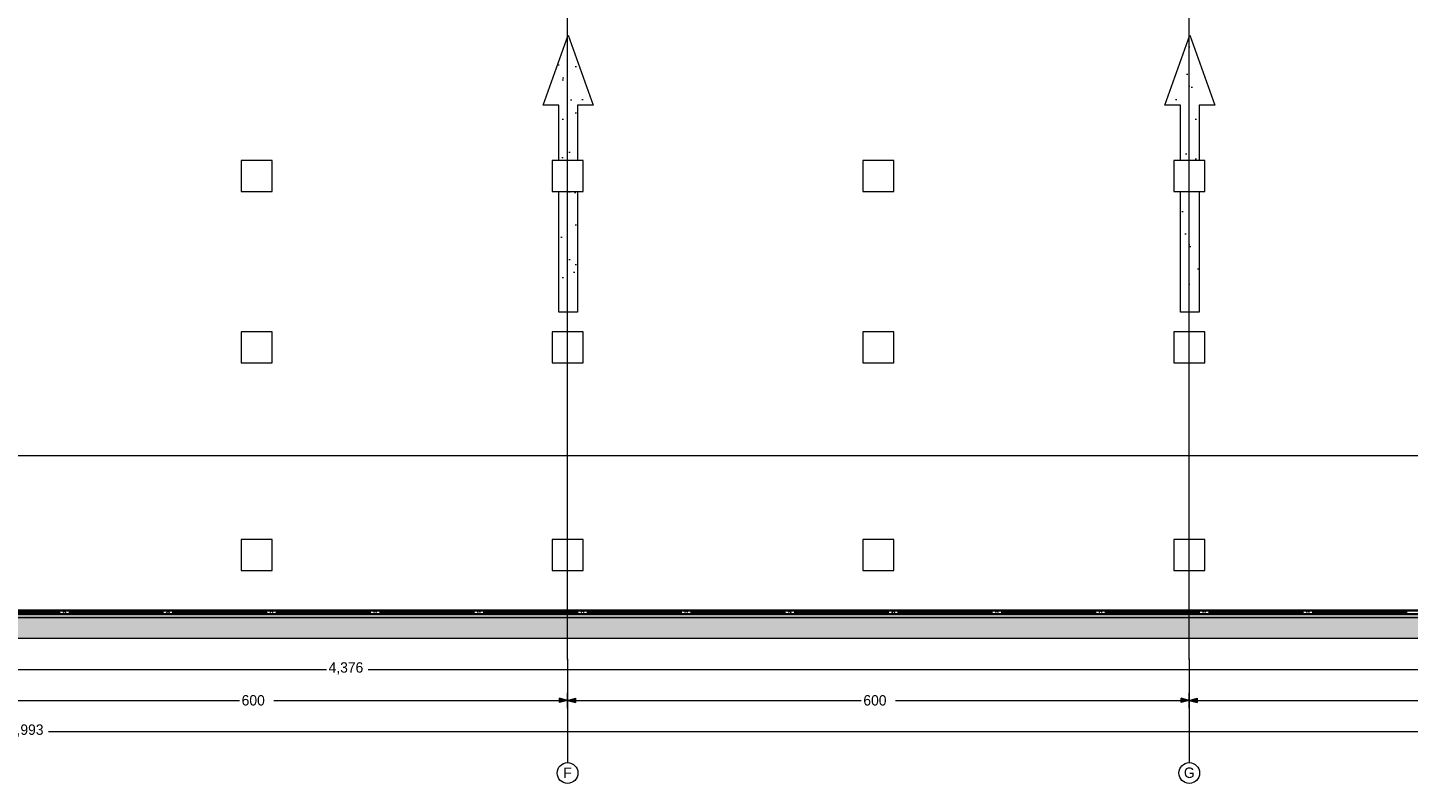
# Model space of a CAD drawing. Header units: millimetres. Extents: x -48584 to 4144, y 11009 to 40638.
# Tile 30 of 38: x -22220 to -8894, y 11503 to 18795. Entities that reach past the tile are written whole.
import ezdxf
from ezdxf.enums import TextEntityAlignment as Align

# ---------------------------------------------------------------- set-up
doc = ezdxf.new("R2010")
doc.units = ezdxf.units.MM
doc.header["$MEASUREMENT"] = 0
doc.set_wipeout_variables(frame=1)
doc.linetypes.add('Wipeout_Contour', pattern=[1000, 0, -1000])
for name, color, linetype, lineweight in [('2D Drafting - General_Pen_No__2', 8, 'Continuous', 15), ('Dimensioning - General_Pen_No__1', 7, 'Continuous', 13), ('Structural - Bearing_Pen_No__1', 7, 'Continuous', 13)]:
    doc.layers.add(name, color=color, linetype=linetype, lineweight=lineweight)
for name, color, linetype, lineweight, true_color in [('2D Drafting - General_Pen_No__81', 7, 'Continuous', 20, 0x6a6a6a), ('New_Interior - Stair & Railing_Pen_No__102', 7, 'Continuous', 13, 0xcccccc), ('Structural - Bearing_Pen_No__181', 7, 'Continuous', 0, 0xe8e8e8), ('Structural - Bearing_Pen_No__88', 7, 'Continuous', 20, 0xfd4435), ('Structural - Bearing_Pen_No__89', 7, 'Continuous', 20, 0x71cebe), ('Structural - Grid_Pen_No__81', 7, 'Continuous', 20, 0x6a6a6a)]:
    doc.layers.add(name, color=color, linetype=linetype, lineweight=lineweight, true_color=true_color)
for name, color, linetype in [('Dimensioning - General', 7, 'Continuous'), ('New_Interior - Stair & Railing', 7, 'Continuous'), ('Structural - Bearing', 7, 'Continuous'), ('Structural - Grid', 7, 'Continuous')]:
    doc.layers.add(name, color=color, linetype=linetype)
doc.styles.add('GENERATED_STYLE_1', font='txt')
doc.dimstyles.new('GENERATED_STYLE__1', dxfattribs={"dimtxt": 100, "dimasz": 76, "dimexe": 0.18, "dimexo": 0.0625, "dimgap": 0, "dimtad": 0, "dimdec": 0, "dimlfac": 0.1, "dimzin": 0, "dimdsep": 46, "dimtxsty": 'GENERATED_STYLE_1', "dimblk": 'ARROWHEAD_5', "dimblk1": 'ARROWHEAD_5', "dimblk2": 'ARROWHEAD_5', "dimcen": 0.09, "dimse1": 1, "dimse2": 1, "dimclrd": 7, "dimclre": 7, "dimclrt": 7, "dimadec": 0, "dimazin": 0, "dimtfac": 1, "dimtdec": 4, "dimtmove": 0, "dimatfit": 3, "dimfxl": 1, "dimtolj": 1, "dimtzin": 0, "dimarcsym": 0})
doc.dimstyles.new('GENERATED_STYLE__2', dxfattribs={"dimtxt": 100, "dimasz": 76, "dimexe": 0.18, "dimexo": 0.0625, "dimgap": 0, "dimtad": 0, "dimtih": 1, "dimtoh": 1, "dimdec": 0, "dimlfac": 0.1, "dimzin": 0, "dimdsep": 46, "dimtxsty": 'GENERATED_STYLE_1', "dimblk": 'ARROWHEAD_5', "dimblk1": 'ARROWHEAD_5', "dimblk2": 'ARROWHEAD_5', "dimcen": 0.09, "dimse1": 1, "dimse2": 1, "dimclrd": 7, "dimclre": 7, "dimclrt": 7, "dimadec": 0, "dimazin": 0, "dimtfac": 1, "dimtdec": 4, "dimtmove": 0, "dimatfit": 3, "dimfxl": 1, "dimtolj": 1, "dimtzin": 0, "dimarcsym": 0})
pattern_1 = [(45, (0, 600), (-190.9188, 190.9188), [0, -180, 0, -270]), (110, (600, 600), (253.717, 92.3454), [0, -132, 0, -228])]

# ---------------------------------------------------------------- blocks, each defined once
blk = doc.blocks.new('Slab_1', base_point=(-47184, 32838))
at = {"layer": 'Structural - Bearing_Pen_No__89', "color": 123, "linetype": 'Continuous', "lineweight": 20, "true_color": 0x71cebe, "flags": 128}
blk.add_lwpolyline([(-47184, 32838), (-47184, 12903), (2744, 12903), (2744, 39238), (-23184, 39238), (-23184, 32838)], close=True, dxfattribs=at)
blk = doc.blocks.new('Slab_7', base_point=(-11094, 16048))
at = {"layer": 'Structural - Bearing', "linetype": 'Continuous', "lineweight": 0, "true_color": 0xffffff}
h = blk.add_hatch(dxfattribs=at)
h.set_pattern_fill('CARPET', style=0, pattern_type=2)
h.set_pattern_definition(pattern_1)
h.paths.add_polyline_path([(-11094, 16048), (-10913, 16048), (-10913, 18048), (-10763, 18048), (-11004, 18723), (-11244, 18048), (-11094, 18048)])
at = {"layer": 'Structural - Bearing_Pen_No__181', "color": 254, "linetype": 'Continuous', "lineweight": 0, "true_color": 0xe8e8e8, "flags": 128}
blk.add_lwpolyline([(-11094, 16048), (-11094, 18048), (-11244, 18048), (-11004, 18723), (-10763, 18048), (-10913, 18048), (-10913, 16048)], close=True, dxfattribs=at)
blk = doc.blocks.new('Slab_12', base_point=(-17094, 16048))
at = {"layer": 'Structural - Bearing', "linetype": 'Continuous', "lineweight": 0, "true_color": 0xffffff}
h = blk.add_hatch(dxfattribs=at)
h.set_pattern_fill('CARPET', style=0, pattern_type=2)
h.set_pattern_definition(pattern_1)
h.paths.add_polyline_path([(-17094, 16048), (-16913, 16048), (-16913, 18048), (-16763, 18048), (-17003, 18723), (-17244, 18048), (-17094, 18048)])
at = {"layer": 'Structural - Bearing_Pen_No__181', "color": 254, "linetype": 'Continuous', "lineweight": 0, "true_color": 0xe8e8e8, "flags": 128}
blk.add_lwpolyline([(-17094, 16048), (-17094, 18048), (-17244, 18048), (-17003, 18723), (-16763, 18048), (-16913, 18048), (-16913, 16048)], close=True, dxfattribs=at)
blk = doc.blocks.new('Wall_2', base_point=(-47184, 12903))
at = {"color": 254, "linetype": 'Wipeout_Contour', "lineweight": 0, "ltscale": 124000.064232}
blk.add_wipeout([(2544, 13103), (-46984, 13103), (-46984, 12903), (2544, 12903)], dxfattribs=at).dxf.layer = 'Structural - Bearing'
at = {"layer": 'Structural - Bearing_Pen_No__1', "color": 7, "linetype": 'Continuous', "lineweight": 13, "flags": 128}
for points in [[(2544, 13103), (-46984, 13103)], [(-46984, 12903), (2744, 12903)]]:
    blk.add_lwpolyline(points, dxfattribs=at)
blk = doc.blocks.new('Column_89', base_point=(-20009, 15709))
at = {"color": 254, "linetype": 'Wipeout_Contour', "lineweight": 0, "ltscale": 101757.444003}
blk.add_wipeout([(-20159, 15559), (-19859, 15559), (-19859, 15859), (-20159, 15859)], dxfattribs=at).dxf.layer = 'Structural - Bearing'
at = {"layer": 'Structural - Bearing_Pen_No__88', "color": 20, "linetype": 'Continuous', "lineweight": 20, "true_color": 0xfd4435, "flags": 128}
blk.add_lwpolyline([(-20159, 15559), (-19859, 15559), (-19859, 15859), (-20159, 15859)], close=True, dxfattribs=at)
blk = doc.blocks.new('Column_92', base_point=(-20009, 17364))
at = {"color": 254, "linetype": 'Wipeout_Contour', "lineweight": 0, "ltscale": 105971.762183}
blk.add_wipeout([(-20159, 17214), (-19859, 17214), (-19859, 17514), (-20159, 17514)], dxfattribs=at).dxf.layer = 'Structural - Bearing'
at = {"layer": 'Structural - Bearing_Pen_No__88', "color": 20, "linetype": 'Continuous', "lineweight": 20, "true_color": 0xfd4435, "flags": 128}
blk.add_lwpolyline([(-20159, 17214), (-19859, 17214), (-19859, 17514), (-20159, 17514)], close=True, dxfattribs=at)
blk = doc.blocks.new('Column_93', base_point=(-20009, 13705))
at = {"color": 254, "linetype": 'Wipeout_Contour', "lineweight": 0, "ltscale": 97012.272904}
blk.add_wipeout([(-20159, 13555), (-19859, 13555), (-19859, 13855), (-20159, 13855)], dxfattribs=at).dxf.layer = 'Structural - Bearing'
at = {"layer": 'Structural - Bearing_Pen_No__88', "color": 20, "linetype": 'Continuous', "lineweight": 20, "true_color": 0xfd4435, "flags": 128}
blk.add_lwpolyline([(-20159, 13555), (-19859, 13555), (-19859, 13855), (-20159, 13855)], close=True, dxfattribs=at)
blk = doc.blocks.new('Column_94', base_point=(-17009, 15709))
at = {"color": 254, "linetype": 'Wipeout_Contour', "lineweight": 0, "ltscale": 92616.055955}
blk.add_wipeout([(-17159, 15559), (-16859, 15559), (-16859, 15859), (-17159, 15859)], dxfattribs=at).dxf.layer = 'Structural - Bearing'
at = {"layer": 'Structural - Bearing_Pen_No__88', "color": 20, "linetype": 'Continuous', "lineweight": 20, "true_color": 0xfd4435, "flags": 128}
blk.add_lwpolyline([(-17159, 15559), (-16859, 15559), (-16859, 15859), (-17159, 15859)], close=True, dxfattribs=at)
blk = doc.blocks.new('Column_97', base_point=(-17009, 17364))
at = {"color": 254, "linetype": 'Wipeout_Contour', "lineweight": 0, "ltscale": 97227.417706}
blk.add_wipeout([(-17159, 17214), (-16859, 17214), (-16859, 17514), (-17159, 17514)], dxfattribs=at).dxf.layer = 'Structural - Bearing'
at = {"layer": 'Structural - Bearing_Pen_No__88', "color": 20, "linetype": 'Continuous', "lineweight": 20, "true_color": 0xfd4435, "flags": 128}
blk.add_lwpolyline([(-17159, 17214), (-16859, 17214), (-16859, 17514), (-17159, 17514)], close=True, dxfattribs=at)
blk = doc.blocks.new('Column_98', base_point=(-17009, 13705))
at = {"color": 254, "linetype": 'Wipeout_Contour', "lineweight": 0, "ltscale": 87375.840769}
blk.add_wipeout([(-17159, 13555), (-16859, 13555), (-16859, 13855), (-17159, 13855)], dxfattribs=at).dxf.layer = 'Structural - Bearing'
at = {"layer": 'Structural - Bearing_Pen_No__88', "color": 20, "linetype": 'Continuous', "lineweight": 20, "true_color": 0xfd4435, "flags": 128}
blk.add_lwpolyline([(-17159, 13555), (-16859, 13555), (-16859, 13855), (-17159, 13855)], close=True, dxfattribs=at)
blk = doc.blocks.new('Column_99', base_point=(-14009, 15709))
at = {"color": 254, "linetype": 'Wipeout_Contour', "lineweight": 0, "ltscale": 84195.547167}
blk.add_wipeout([(-14159, 15559), (-13859, 15559), (-13859, 15859), (-14159, 15859)], dxfattribs=at).dxf.layer = 'Structural - Bearing'
at = {"layer": 'Structural - Bearing_Pen_No__88', "color": 20, "linetype": 'Continuous', "lineweight": 20, "true_color": 0xfd4435, "flags": 128}
blk.add_lwpolyline([(-14159, 15559), (-13859, 15559), (-13859, 15859), (-14159, 15859)], close=True, dxfattribs=at)
blk = doc.blocks.new('Column_102', base_point=(-14009, 17364))
at = {"color": 254, "linetype": 'Wipeout_Contour', "lineweight": 0, "ltscale": 89243.07845}
blk.add_wipeout([(-14159, 17214), (-13859, 17214), (-13859, 17514), (-14159, 17514)], dxfattribs=at).dxf.layer = 'Structural - Bearing'
at = {"layer": 'Structural - Bearing_Pen_No__88', "color": 20, "linetype": 'Continuous', "lineweight": 20, "true_color": 0xfd4435, "flags": 128}
blk.add_lwpolyline([(-14159, 17214), (-13859, 17214), (-13859, 17514), (-14159, 17514)], close=True, dxfattribs=at)
blk = doc.blocks.new('Column_103', base_point=(-14009, 13705))
at = {"color": 254, "linetype": 'Wipeout_Contour', "lineweight": 0, "ltscale": 78394.476549}
blk.add_wipeout([(-14159, 13555), (-13859, 13555), (-13859, 13855), (-14159, 13855)], dxfattribs=at).dxf.layer = 'Structural - Bearing'
at = {"layer": 'Structural - Bearing_Pen_No__88', "color": 20, "linetype": 'Continuous', "lineweight": 20, "true_color": 0xfd4435, "flags": 128}
blk.add_lwpolyline([(-14159, 13555), (-13859, 13555), (-13859, 13855), (-14159, 13855)], close=True, dxfattribs=at)
blk = doc.blocks.new('Column_104', base_point=(-11009, 15709))
at = {"color": 254, "linetype": 'Wipeout_Contour', "lineweight": 0, "ltscale": 76733.606636}
blk.add_wipeout([(-11159, 15559), (-10859, 15559), (-10859, 15859), (-11159, 15859)], dxfattribs=at).dxf.layer = 'Structural - Bearing'
at = {"layer": 'Structural - Bearing_Pen_No__88', "color": 20, "linetype": 'Continuous', "lineweight": 20, "true_color": 0xfd4435, "flags": 128}
blk.add_lwpolyline([(-11159, 15559), (-10859, 15559), (-10859, 15859), (-11159, 15859)], close=True, dxfattribs=at)
blk = doc.blocks.new('Column_107', base_point=(-11009, 17364))
at = {"color": 254, "linetype": 'Wipeout_Contour', "lineweight": 0, "ltscale": 82240.399013}
blk.add_wipeout([(-11159, 17214), (-10859, 17214), (-10859, 17514), (-11159, 17514)], dxfattribs=at).dxf.layer = 'Structural - Bearing'
at = {"layer": 'Structural - Bearing_Pen_No__88', "color": 20, "linetype": 'Continuous', "lineweight": 20, "true_color": 0xfd4435, "flags": 128}
blk.add_lwpolyline([(-11159, 17214), (-10859, 17214), (-10859, 17514), (-11159, 17514)], close=True, dxfattribs=at)
blk = doc.blocks.new('Column_108', base_point=(-11009, 13705))
at = {"color": 254, "linetype": 'Wipeout_Contour', "lineweight": 0, "ltscale": 70319.629185}
blk.add_wipeout([(-11159, 13555), (-10859, 13555), (-10859, 13855), (-11159, 13855)], dxfattribs=at).dxf.layer = 'Structural - Bearing'
at = {"layer": 'Structural - Bearing_Pen_No__88', "color": 20, "linetype": 'Continuous', "lineweight": 20, "true_color": 0xfd4435, "flags": 128}
blk.add_lwpolyline([(-11159, 13555), (-10859, 13555), (-10859, 13855), (-11159, 13855)], close=True, dxfattribs=at)
blk = doc.blocks.new('Railing_5')
at = {"layer": 'New_Interior - Stair & Railing_Pen_No__102', "color": 254, "linetype": 'Continuous', "lineweight": 13, "true_color": 0xcccccc}
for p, q in [((-46885, 13133), (2514, 13133)), ((-46877, 13141), (2506, 13141)), ((2482, 13165), (-46853, 13165)), ((2474, 13173), (-46845, 13173))]:
    blk.add_line(p, q, dxfattribs=at)
at = {"layer": 'New_Interior - Stair & Railing_Pen_No__102', "color": 254, "linetype": 'Continuous', "lineweight": 13, "true_color": 0xcccccc, "flags": 128}
for points in [[(-22820, 13157), (-22820, 13149), (-21910, 13149), (-21910, 13157)], [(-21820, 13157), (-21820, 13149), (-20910, 13149), (-20910, 13157)], [(-20820, 13157), (-20820, 13149), (-19910, 13149), (-19910, 13157)], [(-19820, 13157), (-19820, 13149), (-18910, 13149), (-18910, 13157)], [(-18820, 13157), (-18820, 13149), (-17910, 13149), (-17910, 13157)], [(-17820, 13157), (-17820, 13149), (-16910, 13149), (-16910, 13157)], [(-16820, 13157), (-16820, 13149), (-15910, 13149), (-15910, 13157)], [(-15820, 13157), (-15820, 13149), (-14910, 13149), (-14910, 13157)], [(-14820, 13157), (-14820, 13149), (-13910, 13149), (-13910, 13157)], [(-13820, 13157), (-13820, 13149), (-12910, 13149), (-12910, 13157)], [(-12820, 13157), (-12820, 13149), (-11910, 13149), (-11910, 13157)], [(-11820, 13157), (-11820, 13149), (-10910, 13149), (-10910, 13157)], [(-10820, 13157), (-10820, 13149), (-9910, 13149), (-9910, 13157)], [(-9820, 13157), (-9820, 13149), (-8910, 13149), (-8910, 13157)]]:
    blk.add_lwpolyline(points, close=True, dxfattribs=at)
for points in [[(-21865, 13140, 1), (-21865, 13166, 1)], [(-20865, 13140, 1), (-20865, 13166, 1)], [(-19865, 13140, 1), (-19865, 13166, 1)], [(-18865, 13140, 1), (-18865, 13166, 1)], [(-17865, 13140, 1), (-17865, 13166, 1)], [(-16865, 13140, 1), (-16865, 13166, 1)], [(-15865, 13140, 1), (-15865, 13166, 1)], [(-14865, 13140, 1), (-14865, 13166, 1)], [(-13865, 13140, 1), (-13865, 13166, 1)], [(-12865, 13140, 1), (-12865, 13166, 1)], [(-11865, 13140, 1), (-11865, 13166, 1)], [(-10865, 13140, 1), (-10865, 13166, 1)], [(-9865, 13140, 1), (-9865, 13166, 1)]]:
    blk.add_lwpolyline(points, format="xyb", close=True, dxfattribs=at)
blk = doc.blocks.new('Standard grid marker')
at = {"layer": 'Structural - Grid_Pen_No__81', "color": 251, "linetype": 'Continuous', "lineweight": 20, "true_color": 0x6a6a6a}
blk.add_line((1000, 0), (51328, 0), dxfattribs=at)
at = {"layer": 'Structural - Grid_Pen_No__81', "color": 251, "lineweight": 20, "true_color": 0x6a6a6a, "style": 'GENERATED_STYLE_1'}
for tag, p in [('AC_MarkerText_1_0', (-100, -144)), ('AC_MarkerText_1_1', (52428, -144))]:
    blk.add_attdef(tag, text='', height=100, rotation=180, dxfattribs=at).set_placement(p, align=Align.TOP_CENTER)
blk = doc.blocks.new('Standard grid marker_2')
at = {"layer": 'Structural - Grid_Pen_No__81', "color": 251, "linetype": 'Continuous', "lineweight": 20, "true_color": 0x6a6a6a}
for q in [(0, 0), (27735, 0)]:
    blk.add_line((1000, 0), q, dxfattribs=at)
blk.add_circle((-100, 0), 100, dxfattribs=at)
blk.add_point((1000, 0), dxfattribs=at)
blk.add_point((1000, 0), dxfattribs=at)
at = {"layer": 'Structural - Grid_Pen_No__81', "color": 251, "lineweight": 20, "true_color": 0x6a6a6a, "style": 'GENERATED_STYLE_1'}
for tag, p in [('AC_MarkerText_1_0', (-2, -47)), ('AC_MarkerText_1_1', (28933, -47))]:
    blk.add_attdef(tag, text='', height=100, rotation=270, dxfattribs=at).set_placement(p, align=Align.TOP_CENTER)
blk = doc.blocks.new('*D253')
at = {"layer": 'Dimensioning - General_Pen_No__1', "linetype": 'Continuous', "lineweight": 13, "transparency": 16777216}
for points in [[(-47184, 12003), (-47107, 11982), (-47107, 12024)], [(2744, 12003), (2667, 12024), (2667, 11982)]]:
    blk.add_hatch(color=7, dxfattribs=at).paths.add_polyline_path(points)
at = {"layer": 'Dimensioning - General_Pen_No__1', "color": 7, "linetype": 'Continuous', "lineweight": 13, "transparency": 16777216}
for p, q in [((-47184, 11928), (-47184, 12078)), ((-47184, 12003), (-47107, 12024)), ((-47184, 12003), (-47107, 11982)), ((-47107, 12024), (-47107, 11982)), ((2667, 11982), (2667, 12024)), ((2744, 12003), (2667, 12024)), ((2744, 12003), (2667, 11982)), ((2744, 11928), (2744, 12078))]:
    blk.add_line(p, q, dxfattribs=at)
at = {"color": 254, "linetype": 'Wipeout_Contour', "lineweight": 0, "ltscale": 101019.022638, "transparency": 16777216}
blk.add_wipeout([(-22416, 11939), (-22024, 11939), (-22024, 12067), (-22416, 12067)], dxfattribs=at).dxf.layer = 'Dimensioning - General'
at = {"layer": 'Dimensioning - General_Pen_No__1', "color": 7, "linetype": 'Continuous', "lineweight": 13, "transparency": 16777216}
for p, q in [((-47107, 12003), (-22421, 12003)), ((-22018, 12003), (2667, 12003))]:
    blk.add_line(p, q, dxfattribs=at)
at = {"layer": 'Dimensioning - General_Pen_No__1', "color": 7, "lineweight": 13, "transparency": 16777216, "insert": (-22401, 11953), "char_height": 100, "attachment_point": 7, "style": 'GENERATED_STYLE_1'}
blk.add_mtext('\\A1;{\\pql;\\fBOG 2018|b0|i0|c0|p0;\\W1.000000;4,993}', dxfattribs=at)
blk = doc.blocks.new('ARROWHEAD_5')
at = {"linetype": 'Continuous', "lineweight": 0}
blk.add_hatch(color=0, dxfattribs=at).paths.add_polyline_path([(-1, 0.2679), (0, 0), (-1, -0.2679)])
at = {"color": 0, "linetype": 'Continuous', "lineweight": 0}
blk.add_line((0, 0), (-1, 0), dxfattribs=at)
blk = doc.blocks.new('*D256')
at = {"layer": 'Dimensioning - General_Pen_No__1', "linetype": 'Continuous', "lineweight": 13, "transparency": 16777216}
for points in [[(-41013, 12603), (-41091, 12624), (-41091, 12582)], [(-41013, 12603), (-40936, 12582), (-40936, 12624)], [(2744, 12603), (2667, 12624), (2667, 12582)]]:
    blk.add_hatch(color=7, dxfattribs=at).paths.add_polyline_path(points)
at = {"layer": 'Dimensioning - General_Pen_No__1', "color": 7, "linetype": 'Continuous', "lineweight": 13, "transparency": 16777216}
for p, q in [((-41013, 12528), (-41013, 12678)), ((2744, 12528), (2744, 12678)), ((-41013, 12603), (-40936, 12624)), ((-41013, 12603), (-40936, 12582)), ((-40936, 12624), (-40936, 12582)), ((2667, 12582), (2667, 12624)), ((2744, 12603), (2667, 12624)), ((2744, 12603), (2667, 12582))]:
    blk.add_line(p, q, dxfattribs=at)
at = {"color": 254, "linetype": 'Wipeout_Contour', "lineweight": 0, "ltscale": 91649.972057, "transparency": 16777216}
blk.add_wipeout([(-19329, 12539), (-18940, 12539), (-18940, 12667), (-19329, 12667)], dxfattribs=at).dxf.layer = 'Dimensioning - General'
at = {"layer": 'Dimensioning - General_Pen_No__1', "color": 7, "linetype": 'Continuous', "lineweight": 13, "transparency": 16777216}
for p, q in [((-40936, 12603), (-19335, 12603)), ((-18934, 12603), (2667, 12603))]:
    blk.add_line(p, q, dxfattribs=at)
at = {"layer": 'Dimensioning - General_Pen_No__1', "color": 7, "lineweight": 13, "transparency": 16777216, "insert": (-19315, 12553), "char_height": 100, "attachment_point": 7, "style": 'GENERATED_STYLE_1'}
blk.add_mtext('\\A1;{\\pql;\\fBOG 2018|b0|i0|c0|p0;\\W1.000000;4,376}', dxfattribs=at)
blk = doc.blocks.new('*D261')
at = {"layer": 'Dimensioning - General_Pen_No__1', "linetype": 'Continuous', "lineweight": 13, "transparency": 16777216}
for points in [[(-23009, 12303), (-23086, 12324), (-23086, 12282)], [(-23009, 12303), (-22932, 12282), (-22932, 12324)], [(-17009, 12303), (-17086, 12324), (-17086, 12282)], [(-17009, 12303), (-16932, 12282), (-16932, 12324)]]:
    blk.add_hatch(color=7, dxfattribs=at).paths.add_polyline_path(points)
at = {"layer": 'Dimensioning - General_Pen_No__1', "color": 7, "linetype": 'Continuous', "lineweight": 13, "transparency": 16777216}
for p, q in [((-23009, 12228), (-23009, 12378)), ((-23009, 12303), (-22932, 12324)), ((-23009, 12303), (-22932, 12282)), ((-22932, 12324), (-22932, 12282)), ((-17086, 12282), (-17086, 12324)), ((-17009, 12303), (-17086, 12324)), ((-17009, 12303), (-17086, 12282)), ((-17009, 12228), (-17009, 12378))]:
    blk.add_line(p, q, dxfattribs=at)
at = {"color": 254, "linetype": 'Wipeout_Contour', "lineweight": 0, "ltscale": 93955.464554, "transparency": 16777216}
blk.add_wipeout([(-20168, 12239), (-19849, 12239), (-19849, 12367), (-20168, 12367)], dxfattribs=at).dxf.layer = 'Dimensioning - General'
at = {"layer": 'Dimensioning - General_Pen_No__1', "color": 7, "linetype": 'Continuous', "lineweight": 13, "transparency": 16777216}
for p, q in [((-22932, 12303), (-20174, 12303)), ((-19844, 12303), (-17086, 12303))]:
    blk.add_line(p, q, dxfattribs=at)
at = {"layer": 'Dimensioning - General_Pen_No__1', "color": 7, "lineweight": 13, "transparency": 16777216, "insert": (-20154, 12253), "char_height": 100, "attachment_point": 7, "style": 'GENERATED_STYLE_1'}
blk.add_mtext('\\A1;{\\pql;\\fBOG 2018|b0|i0|c0|p0;\\W1.000000;600}', dxfattribs=at)
blk = doc.blocks.new('*D262')
at = {"layer": 'Dimensioning - General_Pen_No__1', "linetype": 'Continuous', "lineweight": 13, "transparency": 16777216}
for points in [[(-17009, 12303), (-17086, 12324), (-17086, 12282)], [(-17009, 12303), (-16932, 12282), (-16932, 12324)], [(-11009, 12303), (-11086, 12324), (-11086, 12282)], [(-11009, 12303), (-10932, 12282), (-10932, 12324)]]:
    blk.add_hatch(color=7, dxfattribs=at).paths.add_polyline_path(points)
at = {"layer": 'Dimensioning - General_Pen_No__1', "color": 7, "linetype": 'Continuous', "lineweight": 13, "transparency": 16777216}
for p, q in [((-17009, 12228), (-17009, 12378)), ((-17009, 12303), (-16932, 12324)), ((-17009, 12303), (-16932, 12282)), ((-16932, 12324), (-16932, 12282)), ((-11086, 12282), (-11086, 12324)), ((-11009, 12303), (-11086, 12324)), ((-11009, 12303), (-11086, 12282)), ((-11009, 12228), (-11009, 12378))]:
    blk.add_line(p, q, dxfattribs=at)
at = {"color": 254, "linetype": 'Wipeout_Contour', "lineweight": 0, "ltscale": 74578.797378, "transparency": 16777216}
blk.add_wipeout([(-14168, 12239), (-13849, 12239), (-13849, 12367), (-14168, 12367)], dxfattribs=at).dxf.layer = 'Dimensioning - General'
at = {"layer": 'Dimensioning - General_Pen_No__1', "color": 7, "linetype": 'Continuous', "lineweight": 13, "transparency": 16777216}
for p, q in [((-16932, 12303), (-14174, 12303)), ((-13844, 12303), (-11086, 12303))]:
    blk.add_line(p, q, dxfattribs=at)
at = {"layer": 'Dimensioning - General_Pen_No__1', "color": 7, "lineweight": 13, "transparency": 16777216, "insert": (-14154, 12253), "char_height": 100, "attachment_point": 7, "style": 'GENERATED_STYLE_1'}
blk.add_mtext('\\A1;{\\pql;\\fBOG 2018|b0|i0|c0|p0;\\W1.000000;600}', dxfattribs=at)
blk = doc.blocks.new('*D263')
at = {"layer": 'Dimensioning - General_Pen_No__1', "linetype": 'Continuous', "lineweight": 13, "transparency": 16777216}
for points in [[(-11009, 12303), (-11086, 12324), (-11086, 12282)], [(-11009, 12303), (-10932, 12282), (-10932, 12324)], [(-5009, 12303), (-5086, 12324), (-5086, 12282)], [(-5009, 12303), (-4932, 12282), (-4932, 12324)]]:
    blk.add_hatch(color=7, dxfattribs=at).paths.add_polyline_path(points)
at = {"layer": 'Dimensioning - General_Pen_No__1', "color": 7, "linetype": 'Continuous', "lineweight": 13, "transparency": 16777216}
for p, q in [((-11009, 12228), (-11009, 12378)), ((-11009, 12303), (-10932, 12324)), ((-11009, 12303), (-10932, 12282)), ((-10932, 12324), (-10932, 12282)), ((-5086, 12282), (-5086, 12324)), ((-5009, 12303), (-5086, 12324)), ((-5009, 12303), (-5086, 12282)), ((-5009, 12228), (-5009, 12378))]:
    blk.add_line(p, q, dxfattribs=at)
at = {"color": 254, "linetype": 'Wipeout_Contour', "lineweight": 0, "ltscale": 58723.0825, "transparency": 16777216}
blk.add_wipeout([(-8168, 12239), (-7849, 12239), (-7849, 12367), (-8168, 12367)], dxfattribs=at).dxf.layer = 'Dimensioning - General'
at = {"layer": 'Dimensioning - General_Pen_No__1', "color": 7, "linetype": 'Continuous', "lineweight": 13, "transparency": 16777216}
for p, q in [((-10932, 12303), (-8174, 12303)), ((-7844, 12303), (-5086, 12303))]:
    blk.add_line(p, q, dxfattribs=at)
at = {"layer": 'Dimensioning - General_Pen_No__1', "color": 7, "lineweight": 13, "transparency": 16777216, "insert": (-8154, 12253), "char_height": 100, "attachment_point": 7, "style": 'GENERATED_STYLE_1'}
blk.add_mtext('\\A1;{\\pql;\\fBOG 2018|b0|i0|c0|p0;\\W1.000000;600}', dxfattribs=at)
blk = doc.blocks.new('*D266')
at = {"layer": 'Dimensioning - General_Pen_No__1', "linetype": 'Continuous', "lineweight": 13, "transparency": 16777216}
for points in [[(3344, 16039), (3365, 16116), (3324, 16116)], [(3344, 16039), (3324, 15962), (3365, 15962)], [(3344, 12903), (3365, 12980), (3324, 12980)]]:
    blk.add_hatch(color=7, dxfattribs=at).paths.add_polyline_path(points)
at = {"layer": 'Dimensioning - General_Pen_No__1', "color": 7, "linetype": 'Continuous', "lineweight": 13, "transparency": 16777216}
for p, q in [((3419, 16039), (3269, 16039)), ((3344, 16039), (3324, 15962)), ((3344, 16039), (3365, 15962)), ((3365, 15962), (3324, 15962)), ((3324, 12980), (3365, 12980)), ((3344, 12903), (3324, 12980)), ((3344, 12903), (3365, 12980)), ((3419, 12903), (3269, 12903))]:
    blk.add_line(p, q, dxfattribs=at)
at = {"color": 254, "linetype": 'Wipeout_Contour', "lineweight": 0, "ltscale": 59410.080915, "transparency": 16777216}
blk.add_wipeout([(3409, 14344), (3409, 14598), (3280, 14598), (3280, 14344)], dxfattribs=at).dxf.layer = 'Dimensioning - General'
at = {"layer": 'Dimensioning - General_Pen_No__1', "color": 7, "linetype": 'Continuous', "lineweight": 13, "transparency": 16777216}
for p, q in [((3344, 14604), (3344, 15962)), ((3344, 12980), (3344, 14338))]:
    blk.add_line(p, q, dxfattribs=at)
at = {"layer": 'Dimensioning - General_Pen_No__1', "color": 7, "lineweight": 13, "transparency": 16777216, "insert": (3394, 14358), "char_height": 100, "attachment_point": 7, "rotation": 90, "style": 'GENERATED_STYLE_1'}
blk.add_mtext('\\A1;{\\pql;\\fBOG 2018|b0|i0|c0|p0;\\W1.000000;314}', dxfattribs=at)
blk = doc.blocks.new('*D267')
at = {"layer": 'Dimensioning - General_Pen_No__1', "linetype": 'Continuous', "lineweight": 13, "transparency": 16777216}
for points in [[(3344, 20668), (3365, 20745), (3324, 20745)], [(3344, 20668), (3324, 20591), (3365, 20591)], [(3344, 16039), (3365, 16116), (3324, 16116)], [(3344, 16039), (3324, 15962), (3365, 15962)]]:
    blk.add_hatch(color=7, dxfattribs=at).paths.add_polyline_path(points)
at = {"layer": 'Dimensioning - General_Pen_No__1', "color": 7, "linetype": 'Continuous', "lineweight": 13, "transparency": 16777216}
for p, q in [((3419, 20668), (3269, 20668)), ((3344, 20668), (3324, 20591)), ((3344, 20668), (3365, 20591)), ((3365, 20591), (3324, 20591)), ((3419, 16039), (3269, 16039)), ((3324, 16116), (3365, 16116)), ((3344, 16039), (3324, 16116)), ((3344, 16039), (3365, 16116))]:
    blk.add_line(p, q, dxfattribs=at)
at = {"color": 254, "linetype": 'Wipeout_Contour', "lineweight": 0, "ltscale": 74623.376032, "transparency": 16777216}
blk.add_wipeout([(3409, 18215), (3409, 18492), (3280, 18492), (3280, 18215)], dxfattribs=at).dxf.layer = 'Dimensioning - General'
at = {"layer": 'Dimensioning - General_Pen_No__1', "color": 7, "linetype": 'Continuous', "lineweight": 13, "transparency": 16777216}
for p, q in [((3344, 18498), (3344, 20591)), ((3344, 16116), (3344, 18209))]:
    blk.add_line(p, q, dxfattribs=at)
at = {"layer": 'Dimensioning - General_Pen_No__1', "color": 7, "lineweight": 13, "transparency": 16777216, "insert": (3394, 18229), "char_height": 100, "attachment_point": 7, "rotation": 90, "style": 'GENERATED_STYLE_1'}
blk.add_mtext('\\A1;{\\pql;\\fBOG 2018|b0|i0|c0|p0;\\W1.000000;463}', dxfattribs=at)

msp = doc.modelspace()

# ---------------------------------------------------------------- block references
at = {"layer": 'Structural - Bearing', "color": 123, "linetype": 'Continuous', "lineweight": 20, "true_color": 0x71cebe}
msp.add_blockref('Slab_1', (-47183.78801, 32837.98097), dxfattribs=at)
at = {"layer": 'Structural - Bearing', "color": 254, "linetype": 'Continuous', "lineweight": 0, "true_color": 0xe8e8e8}
for name, p in [('Slab_12', (-17093.68075, 16047.94752)), ('Slab_7', (-11093.78982, 16047.94752))]:
    msp.add_blockref(name, p, dxfattribs=at)
at = {"layer": 'Structural - Grid', "color": 8, "linetype": 'Continuous', "lineweight": 15, "zscale": 1000, "rotation": 180}
msp.add_blockref('Standard grid marker', (3944.28426, 14662.98097), dxfattribs=at)

# ---------------------------------------------------------------- next in the draw order: block references
at = {"layer": 'Structural - Bearing', "color": 11, "lineweight": 13, "true_color": 0xfd8379}
for name, p in [('Column_92', (-20008.78801, 17363.80294)), ('Column_97', (-17008.78801, 17363.80294)), ('Column_102', (-14008.78801, 17363.80294)), ('Column_107', (-11008.78801, 17363.80294)), ('Column_89', (-20008.78801, 15709.45081)), ('Column_94', (-17008.78801, 15709.45081)), ('Column_99', (-14008.78801, 15709.45081)), ('Column_104', (-11008.78801, 15709.45081)), ('Column_93', (-20008.78801, 13705.36686)), ('Column_98', (-17008.78801, 13705.36686)), ('Column_103', (-14008.78801, 13705.36686)), ('Column_108', (-11008.78801, 13705.36686))]:
    msp.add_blockref(name, p, dxfattribs=at)
at = {"layer": 'Structural - Bearing', "color": 7, "lineweight": 35}
msp.add_blockref('Wall_2', (-47183.78801, 12903.05519), dxfattribs=at)

# ---------------------------------------------------------------- next in the draw order: block references
at = {"layer": 'New_Interior - Stair & Railing', "color": 7, "linetype": 'Continuous', "lineweight": 13}
msp.add_blockref('Railing_5', (0, 0), dxfattribs=at)
at = {"layer": 'Structural - Grid', "color": 8, "linetype": 'Continuous', "lineweight": 15}
ref = msp.add_blockref('Standard grid marker_2', (-17008.78801, 11703.05519), dxfattribs=dict(at, zscale=1000, rotation=90))
ref.add_attrib('AC_MarkerText_1', 'F', dxfattribs={"layer": 'Structural - Grid_Pen_No__81', "color": 251, "lineweight": 20, "true_color": 0x6a6a6a, "height": 100, "rotation": 360, "style": 'GENERATED_STYLE_1'}).set_placement((-17008.78801, 11654.87336), align=Align.TOP_CENTER)
ref = msp.add_blockref('Standard grid marker_2', (-11008.78801, 11703.05519), dxfattribs=dict(at, zscale=1000, rotation=90))
ref.add_attrib('AC_MarkerText_1', 'G', dxfattribs={"layer": 'Structural - Grid_Pen_No__81', "color": 251, "lineweight": 20, "true_color": 0x6a6a6a, "height": 100, "rotation": 360, "style": 'GENERATED_STYLE_1'}).set_placement((-11008.78801, 11656.18245), align=Align.TOP_CENTER)

# ---------------------------------------------------------------- next in the draw order: dimensions: what is measured, and where the dimension line sits
at = {"layer": 'Dimensioning - General', "color": 7, "linetype": 'Continuous', "lineweight": 13}
dim = msp.add_linear_dim(base=(2744.28426, 12003.05519), p1=(-47183.78801, 12903.05519), p2=(2744.28426, 12903.05519), dimstyle='GENERATED_STYLE__2', dxfattribs=at)
dim.commit()
dim.dimension.update_dxf_attribs({"geometry": '*D253', "text_midpoint": (-22233.84287, 12003.05519), "dimtype": 160})

# ---------------------------------------------------------------- next in the draw order: dimensions: what is measured, and where the dimension line sits
for base, p1, p2, picture, middle in [((2744.28426, 12603.05519), (-41013.3755, 24599.65435), (2744.28426, 12903.05519), '*D256', (-19147.69112, 12603.05519)), ((-17008.78801, 12303.05519), (-23008.78801, 12306.02661), (-17008.78801, 12291.22279), '*D261', (-20039.72451, 12303.05519))]:
    dim = msp.add_linear_dim(base=base, p1=p1, p2=p2, dimstyle='GENERATED_STYLE__2', dxfattribs=at)
    dim.commit()
    dim.dimension.update_dxf_attribs({"geometry": picture, "text_midpoint": middle, "dimtype": 160})

# ---------------------------------------------------------------- next in the draw order: dimensions: what is measured, and where the dimension line sits
dim = msp.add_linear_dim(base=(3344.28426, 16038.84631), p1=(2744.28426, 12903.05519), p2=(-44113.41787, 16038.84631), angle=90, dimstyle='GENERATED_STYLE__1', dxfattribs=at)
dim.commit()
dim.dimension.update_dxf_attribs({"geometry": '*D266', "text_midpoint": (3344.28426, 14472.01425), "dimtype": 160, "text_rotation": 90})
dim = msp.add_linear_dim(base=(-11008.78801, 12303.05519), p1=(-17008.78801, 12291.22279), p2=(-11008.78801, 12298.6247), dimstyle='GENERATED_STYLE__2', dxfattribs=at)
dim.commit()
dim.dimension.update_dxf_attribs({"geometry": '*D262', "text_midpoint": (-14039.72451, 12303.05519), "dimtype": 160})

# ---------------------------------------------------------------- next in the draw order: dimensions: what is measured, and where the dimension line sits
dim = msp.add_linear_dim(base=(3344.28426, 20668.19358), p1=(-44113.41787, 16038.84631), p2=(-44113.61551, 20668.19358), angle=90, dimstyle='GENERATED_STYLE__1', dxfattribs=at)
dim.commit()
dim.dimension.update_dxf_attribs({"geometry": '*D267', "text_midpoint": (3344.28426, 18343.09244), "dimtype": 160, "text_rotation": 90})
dim = msp.add_linear_dim(base=(-5008.78801, 12303.05519), p1=(-11008.78801, 12298.6247), p2=(-5008.78801, 12294.92375), dimstyle='GENERATED_STYLE__2', dxfattribs=at)
dim.commit()
dim.dimension.update_dxf_attribs({"geometry": '*D263', "text_midpoint": (-8039.72451, 12303.05519), "dimtype": 160})

# ---------------------------------------------------------------- next in the draw order: hatches: boundary and pattern name
at = {"layer": '2D Drafting - General_Pen_No__81', "linetype": 'Continuous', "lineweight": 0, "true_color": 0x4f4f4f}
h = msp.add_hatch(color=251, dxfattribs=at)
h.paths.add_polyline_path([(-47183.78801, 12903.05519), (2744.28426, 12903.05519), (2744.28426, 39237.98097), (-23183.78801, 39237.98097), (-23183.78801, 32837.98097), (-47183.78801, 32837.98097)])
h.paths.add_polyline_path([(-46983.78801, 13103.05519), (2544.28426, 13103.05519), (2544.28426, 39037.98097), (-22983.78801, 39037.98097), (-22983.78801, 32637.98097), (-46983.78801, 32637.98097)], flags=0)

# ---------------------------------------------------------------- next in the draw order: linework, layer by layer
at = {"layer": '2D Drafting - General_Pen_No__2', "color": 8, "linetype": 'Continuous', "lineweight": 15, "flags": 128}
for points in [[(-47183.78801, 12903.05519), (2744.28426, 12903.05519), (2744.28426, 39237.98097), (-23183.78801, 39237.98097), (-23183.78801, 32837.98097), (-47183.78801, 32837.98097)], [(-46983.78801, 13103.05519), (2544.28426, 13103.05519), (2544.28426, 39037.98097), (-22983.78801, 39037.98097), (-22983.78801, 32637.98097), (-46983.78801, 32637.98097)]]:
    msp.add_lwpolyline(points, close=True, dxfattribs=at)

doc.saveas('drawing.dxf')
